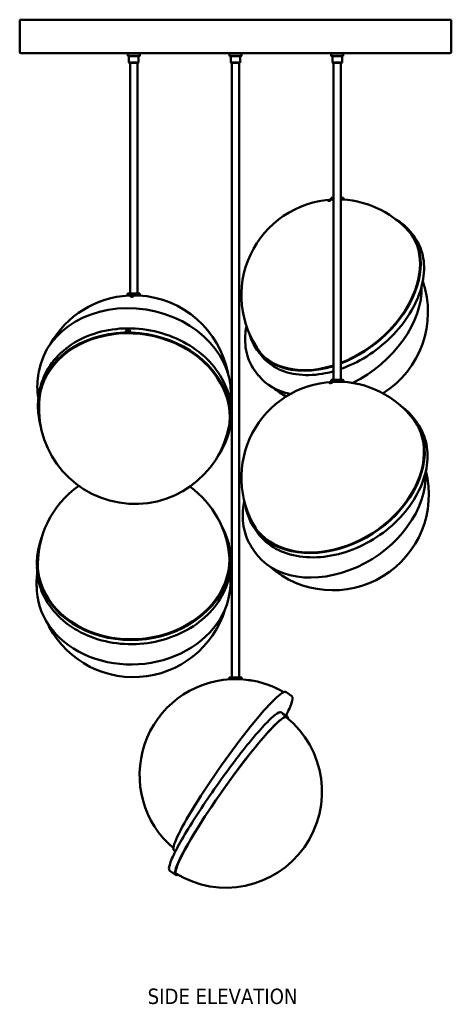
# Model space of a CAD drawing. Header units: millimetres. Extents: x 114 to 2083, y 143 to 2069.
# Tile 2 of 2: x 1633 to 2083, y 153 to 1179. Entities that reach past the tile are written whole.
import ezdxf

# ---------------------------------------------------------------- set-up
doc = ezdxf.new("R2010")
doc.units = ezdxf.units.MM
doc.layers.add('Symbol (ANSI)', color=7, linetype='Continuous', lineweight=25)
doc.layers.add('Visible (ANSI)', color=7, linetype='Continuous', lineweight=50)
doc.styles.add('Note Text (ANSI)', font='tahoma.ttf')

msp = doc.modelspace()

# ---------------------------------------------------------------- linework, layer by layer
at = {"layer": 'Visible (ANSI)'}
for p, q in [((2083.4, 1179.1), (1633.4, 1179.1)), ((1633.4, 1145.6), (1633.4, 1179.1)), ((2083.4, 1145.6), (2083.4, 1179.1)), ((2081.9, 1144.1), (1634.9, 1144.1)), ((1746, 1144.1), (1746, 1141.4)), ((1746, 1141.4), (1758.7, 1141.4)), ((1746.3, 1141.1), (1746, 1141.4)), ((1758.4, 1141.1), (1746.3, 1141.1)), ((1747.3, 1141.1), (1747.3, 1134.4)), ((1757.3, 1141.1), (1757.3, 1134.4)), ((1758.4, 1141.1), (1758.7, 1141.4)), ((1758.7, 1144.1), (1758.7, 1141.4)), ((1852, 1144.1), (1852, 1141.4)), ((1852, 1141.4), (1864.7, 1141.4)), ((1852.3, 1141.1), (1852, 1141.4)), ((1864.4, 1141.1), (1852.3, 1141.1)), ((1853.4, 1141.1), (1853.4, 1134.4)), ((1863.4, 1141.1), (1863.4, 1134.4)), ((1864.4, 1141.1), (1864.7, 1141.4)), ((1864.7, 1144.1), (1864.7, 1141.4)), ((1958.1, 1144.1), (1958.1, 1141.4)), ((1958.1, 1141.4), (1970.8, 1141.4)), ((1958.4, 1141.1), (1958.1, 1141.4)), ((1970.5, 1141.1), (1958.4, 1141.1)), ((1959.5, 1141.1), (1959.5, 1134.4)), ((1969.5, 1141.1), (1969.5, 1134.4)), ((1970.5, 1141.1), (1970.8, 1141.4)), ((1970.8, 1144.1), (1970.8, 1141.4)), ((1747.3, 1134.4), (1757.3, 1134.4)), ((1747.6, 1134.1), (1747.3, 1134.4)), ((1757, 1134.1), (1747.6, 1134.1)), ((1748.6, 1134.1), (1748.6, 893.6)), ((1756.1, 1134.1), (1756.1, 893.6)), ((1757, 1134.1), (1757.3, 1134.4)), ((1853.4, 1134.4), (1863.4, 1134.4)), ((1853.7, 1134.1), (1853.4, 1134.4)), ((1863.1, 1134.1), (1853.7, 1134.1)), ((1854.6, 1134.1), (1854.6, 493.6)), ((1862.1, 1134.1), (1862.1, 493.6)), ((1863.1, 1134.1), (1863.4, 1134.4)), ((1959.5, 1134.4), (1969.5, 1134.4)), ((1959.8, 1134.1), (1959.5, 1134.4)), ((1969.2, 1134.1), (1959.8, 1134.1)), ((1960.7, 1134.1), (1960.7, 803.6)), ((1968.2, 1134.1), (1968.2, 803.6)), ((1969.2, 1134.1), (1969.5, 1134.4)), ((1958.2, 993.6), (1958, 993.4)), ((1960.7, 993.4), (1958, 993.4)), ((1958, 991.9), (1958, 993.4)), ((1958, 991.9), (1960.7, 991.9)), ((1958.2, 991.6), (1958, 991.9)), ((1958.2, 993.6), (1960.7, 993.6)), ((1960.7, 991.6), (1958.2, 991.6)), ((1968.2, 993.6), (1970.7, 993.6)), ((1971, 993.4), (1968.2, 993.4)), ((1968.2, 991.9), (1971, 991.9)), ((1970.7, 991.6), (1968.2, 991.6)), ((1970.7, 993.6), (1971, 993.4)), ((1970.7, 991.6), (1971, 991.9)), ((1971, 991.9), (1971, 993.4)), ((2040.9, 958), (2044.2, 953.7)), ((1746.1, 893.6), (1745.8, 893.4)), ((1758.8, 893.4), (1745.8, 893.4)), ((1745.8, 891.9), (1745.8, 893.4)), ((1746.1, 893.6), (1758.6, 893.6)), ((1758.6, 893.6), (1758.8, 893.4)), ((1758.8, 891.9), (1758.8, 893.4)), ((1745.8, 891.9), (1758.8, 891.9)), ((1746.1, 891.6), (1745.8, 891.9)), ((1758.6, 891.6), (1746.1, 891.6)), ((1758.6, 891.6), (1758.8, 891.9)), ((1744.7, 854.6), (1744.7, 854)), ((1881.7, 833.7), (1885, 829.4)), ((1653.4, 812.5), (1652.7, 808.2)), ((1882.5, 808.1), (1879.2, 812.4)), ((1958.2, 803.6), (1958, 803.4)), ((1971, 803.4), (1958, 803.4)), ((1958, 801.9), (1958, 803.4)), ((1958, 801.9), (1971, 801.9)), ((1958.2, 801.6), (1958, 801.9)), ((1958.2, 803.6), (1970.7, 803.6)), ((1970.7, 801.6), (1958.2, 801.6)), ((1970.7, 803.6), (1971, 803.4)), ((1970.7, 801.6), (1971, 801.9)), ((1971, 801.9), (1971, 803.4)), ((1653.2, 786.9), (1653.9, 791.2)), ((2046.9, 760.4), (2049.6, 756.1)), ((1852.4, 753.6), (1853.1, 757.9)), ((1876.8, 651.3), (1879.6, 647)), ((1877.5, 625.8), (1874.8, 630.1)), ((1852.9, 621.7), (1853.1, 617.4)), ((1651.3, 609), (1651.5, 604.7)), ((1852.9, 596.2), (1852.7, 600.5)), ((1651.3, 583.4), (1651.1, 587.7)), ((1852.1, 493.6), (1851.9, 493.4)), ((1864.9, 493.4), (1851.9, 493.4)), ((1851.9, 491.9), (1851.9, 493.4)), ((1852.1, 493.6), (1864.6, 493.6)), ((1864.6, 493.6), (1864.9, 493.4)), ((1864.9, 491.9), (1864.9, 493.4)), ((1851.9, 491.9), (1864.9, 491.9)), ((1852.1, 491.6), (1851.9, 491.9)), ((1864.6, 491.6), (1852.1, 491.6)), ((1864.6, 491.6), (1864.9, 491.9)), ((1910.9, 478.4), (1917, 474)), ((1912.5, 452.8), (1906.4, 457.1)), ((1794.4, 313.3), (1795.8, 312.3)), ((1796, 287.8), (1789.9, 292.1))]:
    msp.add_line(p, q, dxfattribs=at)
for centre, radius, start, end in [((1634.9, 1145.6), 1.5, 180, 270), ((2081.9, 1145.6), 1.5, 270, 0), ((1964.5, 891.8), 100, 93.0094, 216.9171), ((1964.5, 891.8), 100, 39.0332, 86.9906), ((1959, 874.4), 100, 302.118, 18.8148), ((1752.3, 791.8), 100, 93.0094, 150.3979), ((1752.3, 791.8), 100, 10.628, 86.9906), ((1964.5, 701.8), 100, 93.0094, 211.8589), ((1964.5, 701.8), 100, 33.4693, 86.9906), ((1753.5, 774.4), 100, 170.7821, 350.2438), ((1959, 874.4), 100, 232.2786, 241.5088), ((1960, 684.4), 100, 228.5995, 14.2543), ((1752.3, 611.3), 100, 124.9578, 183.3794), ((1752.3, 611.3), 100, 3.8433, 54.2203), ((1751.9, 593.9), 100, 204.0567, 343.166), ((1858.4, 391.8), 100, 93.0094, 229.6989), ((1858.4, 391.8), 100, 59.8413, 86.9906), ((1848.5, 374.4), 100, 238.3486, 51.1916)]:
    msp.add_arc(centre, radius, start, end, dxfattribs=at)
for centre, major_axis, ratio, start_param, end_param in [((1961.3, 895.8), (79.6, 62.1), 0.685967, 4.297577, 6.56909), ((1961.3, 895.8), (78.9, 61.6), 0.685967, 4.298269, 6.466287), ((1964.5, 891.8), (78.9, 61.6), 0.685967, 0.037628, 0.061454), ((1962.2, 870.3), (79.6, 62.1), 0.685967, 4.42814, 5.817571), ((1753, 795.8), (99.6, -16.6), 0.813525, 0.026935, 3.141593), ((1752.8, 770.3), (-99.6, 16.6), 0.813525, 2.764413, 6.660365), ((1752.8, 770.3), (-98.7, 16.5), 0.813525, 2.895739, 6.529039), ((1961.3, 895.8), (-79.6, -62.1), 0.685967, 5.997281, 7.356048), ((1961.3, 895.8), (-78.9, -61.6), 0.685967, 6.100083, 7.355991), ((1964.5, 891.8), (-78.9, -61.6), 0.685967, 6.221731, 6.245558), ((1962.2, 870.3), (-79.6, -62.1), 0.685967, 0, 0.535943), ((1753.5, 774.4), (-98.7, 16.5), 0.813525, 0.025354, 0.076921), ((1961.8, 705.8), (85, 54.5), 0.731977, 2.830668, 6.59411), ((1961.8, 705.8), (84.3, 54), 0.731977, 2.941006, 6.483772), ((1964.5, 701.8), (84.3, 54), 0.731977, 0.033017, 0.065636), ((1753.5, 774.4), (98.7, -16.5), 0.813525, 6.206264, 6.257832), ((1962.6, 680.3), (-85, -54.5), 0.731977, 0, 2.749082), ((1752.1, 615.3), (100.8, 6.4), 0.818352, 2.759076, 6.665702), ((1964.5, 701.8), (-84.3, -54), 0.731977, 6.217549, 6.250169), ((1752.1, 615.3), (99.9, 6.3), 0.818352, 2.892149, 6.532629), ((1752.3, 611.3), (99.9, 6.3), 0.818352, 0.024909, 0.077835), ((1752.3, 611.3), (-99.9, -6.3), 0.818352, 6.205351, 6.258276), ((1752.1, 589.8), (-100.8, -6.4), 0.818352, 0, 3.141593), ((1852.6, 395.8), (58.3, 82.5), 0.106528, 0, 3.141593), ((1854.2, 370.3), (-58.3, -82.5), 0.106528, 2.97541, 6.449368), ((1854.2, 370.3), (-57.7, -81.8), 0.106528, 3.049551, 6.375227)]:
    msp.add_ellipse(centre, major_axis=major_axis, ratio=ratio, start_param=start_param, end_param=end_param, dxfattribs=at)
for points, knots in [([(1957.1, 990.9), (1957.2, 990.9), (1957.4, 990.9), (1957.6, 990.8), (1957.7, 990.8), (1957.8, 990.8), (1957.8, 990.7), (1957.7, 990.7), (1957.6, 990.7), (1957.4, 990.6), (1957.3, 990.6), (1956.9, 990.5), (1956.7, 990.5), (1956.4, 990.5), (1956.2, 990.4), (1955.8, 990.4), (1955.6, 990.4), (1955.3, 990.4), (1955.1, 990.4), (1954.9, 990.4), (1954.8, 990.5), (1954.7, 990.5), (1954.7, 990.5), (1954.8, 990.6), (1954.9, 990.6), (1955.1, 990.7), (1955.2, 990.7), (1955.6, 990.7), (1955.8, 990.8), (1956.1, 990.8), (1956.3, 990.8), (1956.7, 990.9), (1956.9, 990.9), (1957.1, 990.9)], [0, 0, 0, 0, 0.0564695, 0.0564695, 0.1129389, 0.1129389, 0.1701219, 0.1701219, 0.2273049, 0.2273049, 0.2844902, 0.2844902, 0.3416755, 0.3416755, 0.3981452, 0.3981452, 0.4546149, 0.4546149, 0.5110846, 0.5110846, 0.5675543, 0.5675543, 0.6247396, 0.6247396, 0.6819249, 0.6819249, 0.7391079, 0.7391079, 0.7962909, 0.7962909, 0.8527604, 0.8527604, 0.9092298, 0.9092298, 0.9092298, 0.9092298]), ([(2044.2, 953.7), (2048.8, 947.9), (2052, 941), (2055.3, 925.8), (2055.4, 917.4), (2052.6, 900.2), (2049.7, 891.2), (2041, 873.7), (2035.3, 865.1), (2021.6, 849), (2013.7, 841.6), (1996.5, 828.6), (1987.2, 823.1), (1974.5, 817.5), (1971.4, 816.2), (1968.2, 815.1)], [5.433357, 5.433357, 5.433357, 5.433357, 5.751589, 5.751589, 6.070773, 6.070773, 6.39105, 6.39105, 6.711638, 6.711638, 7.03223, 7.03223, 7.352807, 7.352807, 7.457873, 7.457873, 7.457873, 7.457873]), ([(1750.4, 890.4), (1750.2, 890.4), (1750, 890.4), (1749.7, 890.4), (1749.5, 890.5), (1749.3, 890.5), (1749.2, 890.5), (1749.1, 890.6), (1749.1, 890.6), (1749.1, 890.7), (1749.2, 890.7), (1749.4, 890.7), (1749.5, 890.8), (1749.8, 890.8), (1750, 890.8), (1750.3, 890.9), (1750.6, 890.9), (1750.9, 890.9), (1751.1, 890.9), (1751.5, 890.8), (1751.6, 890.8), (1751.9, 890.8), (1752, 890.7), (1752.1, 890.7), (1752.1, 890.7), (1752, 890.6), (1752, 890.6), (1751.8, 890.5), (1751.6, 890.5), (1751.3, 890.5), (1751.2, 890.4), (1750.8, 890.4), (1750.6, 890.4), (1750.4, 890.4)], [0, 0, 0, 0, 0.0564697, 0.0564697, 0.1129394, 0.1129394, 0.1701247, 0.1701247, 0.22731, 0.22731, 0.284493, 0.284493, 0.341676, 0.341676, 0.3981454, 0.3981454, 0.4546149, 0.4546149, 0.5110844, 0.5110844, 0.5675538, 0.5675538, 0.6247368, 0.6247368, 0.6819198, 0.6819198, 0.7391051, 0.7391051, 0.7962904, 0.7962904, 0.8527601, 0.8527601, 0.9092298, 0.9092298, 0.9092298, 0.9092298]), ([(1653.9, 791.2), (1655.4, 799.9), (1658.5, 808.2), (1667.9, 823.5), (1674.2, 830.5), (1689.2, 842.2), (1697.9, 847.1), (1717, 854.1), (1727.3, 856.3), (1748.5, 857.9), (1759.3, 857.2), (1780.5, 853.2), (1790.8, 849.8), (1809.8, 840.5), (1818.5, 834.7), (1833.4, 821.2), (1839.6, 813.5), (1848.8, 797), (1851.9, 788.3), (1854.4, 772.3), (1854.3, 765), (1853.1, 757.9)], [0.202597, 0.202597, 0.202597, 0.202597, 0.521791, 0.521791, 0.841286, 0.841286, 1.16129, 1.16129, 1.481598, 1.481598, 1.802014, 1.802014, 2.12245, 2.12245, 2.442855, 2.442855, 2.763126, 2.763126, 3.083049, 3.083049, 3.344189, 3.344189, 3.344189, 3.344189]), ([(1748.3, 854.8), (1748.3, 854.6), (1748.2, 854.5), (1748, 854.2), (1747.8, 854.1), (1747.4, 853.9), (1747.2, 853.8), (1746.7, 853.7), (1746.4, 853.7), (1745.9, 853.7), (1745.6, 853.7), (1745.2, 853.8), (1744.9, 853.9), (1744.6, 854.1), (1744.5, 854.2), (1744.3, 854.5), (1744.3, 854.6), (1744.4, 854.9), (1744.4, 855.1), (1744.7, 855.4), (1744.9, 855.5), (1745.3, 855.7), (1745.5, 855.8), (1746, 855.9), (1746.3, 855.9), (1746.8, 855.9), (1747, 855.9), (1747.5, 855.8), (1747.7, 855.7), (1748, 855.5), (1748.2, 855.4), (1748.3, 855.1), (1748.3, 854.9), (1748.3, 854.8)], [0, 0, 0, 0, 0.075339, 0.075339, 0.150679, 0.150679, 0.226018, 0.226018, 0.301358, 0.301358, 0.376697, 0.376697, 0.452037, 0.452037, 0.527376, 0.527376, 0.602716, 0.602716, 0.678055, 0.678055, 0.753395, 0.753395, 0.828734, 0.828734, 0.904073, 0.904073, 0.979413, 0.979413, 1.054752, 1.054752, 1.130092, 1.130092, 1.205431, 1.205431, 1.205431, 1.205431]), ([(1748.2, 854.6), (1748.2, 854.7), (1748.1, 854.8), (1747.8, 855), (1747.6, 855.1), (1747.1, 855.2), (1746.8, 855.2), (1746.3, 855.2), (1746.1, 855.2), (1745.5, 855.1), (1745.3, 855), (1744.9, 854.8), (1744.8, 854.6), (1744.6, 854.4), (1744.5, 854.3), (1744.5, 854.3)], [0.0903268, 0.0903268, 0.0903268, 0.0903268, 0.150679, 0.150679, 0.2260185, 0.2260185, 0.301358, 0.301358, 0.3766974, 0.3766974, 0.4520369, 0.4520369, 0.5273764, 0.5273764, 0.5658737, 0.5658737, 0.5658737, 0.5658737]), ([(1869.8, 859.5), (1869.4, 857.3), (1869, 855), (1867.9, 844.2), (1868.6, 836.1), (1872.7, 822.7), (1875.5, 817.2), (1879.2, 812.4)], [3.3267839, 3.3267839, 3.3267839, 3.3267839, 3.4104432, 3.4104432, 3.7305927, 3.7305927, 3.9914205, 3.9914205, 3.9914205, 3.9914205]), ([(1960.7, 812.7), (1956.7, 811.6), (1952.8, 810.7), (1939.3, 808.5), (1930.1, 808.3), (1913.1, 810.8), (1905.4, 813.4), (1893.4, 820.6), (1888.7, 824.6), (1885, 829.4)], [7.541013, 7.541013, 7.541013, 7.541013, 7.673404, 7.673404, 7.993973, 7.993973, 8.314122, 8.314122, 8.57495, 8.57495, 8.57495, 8.57495]), ([(1958.4, 800.9), (1958.6, 800.9), (1958.7, 800.9), (1959, 800.8), (1959.1, 800.8), (1959.2, 800.8), (1959.2, 800.7), (1959.2, 800.7), (1959.1, 800.7), (1959, 800.6), (1958.8, 800.6), (1958.5, 800.5), (1958.4, 800.5), (1958, 800.5), (1957.8, 800.4), (1957.4, 800.4), (1957.2, 800.4), (1956.9, 800.4), (1956.7, 800.4), (1956.5, 800.4), (1956.4, 800.5), (1956.2, 800.5), (1956.2, 800.5), (1956.2, 800.6), (1956.3, 800.6), (1956.5, 800.7), (1956.6, 800.7), (1956.9, 800.7), (1957.1, 800.8), (1957.4, 800.8), (1957.6, 800.8), (1958, 800.9), (1958.2, 800.9), (1958.4, 800.9)], [0, 0, 0, 0, 0.0564695, 0.0564695, 0.1129389, 0.1129389, 0.1701219, 0.1701219, 0.2273049, 0.2273049, 0.2844902, 0.2844902, 0.3416755, 0.3416755, 0.3981452, 0.3981452, 0.4546149, 0.4546149, 0.5110846, 0.5110846, 0.5675543, 0.5675543, 0.6247396, 0.6247396, 0.6819249, 0.6819249, 0.7391079, 0.7391079, 0.7962909, 0.7962909, 0.8527604, 0.8527604, 0.9092298, 0.9092298, 0.9092298, 0.9092298]), ([(2049.6, 756.1), (2053.9, 749.4), (2056.7, 741.8), (2059.1, 725.6), (2058.7, 716.9), (2054.7, 699.3), (2051.1, 690.4), (2041.2, 673.2), (2034.8, 665), (2019.9, 650), (2011.3, 643.3), (1993, 632.1), (1983.1, 627.5), (1963.2, 621.1), (1953, 619.3), (1933.5, 618.4), (1924.1, 619.4), (1907, 624.1), (1899.3, 627.8), (1887.5, 636.8), (1883.1, 641.6), (1879.6, 647)], [5.563873, 5.563873, 5.563873, 5.563873, 5.882509, 5.882509, 6.201792, 6.201792, 6.52194, 6.52194, 6.842426, 6.842426, 7.162966, 7.162966, 7.483505, 7.483505, 7.804044, 7.804044, 8.1245, 8.1245, 8.444532, 8.444532, 8.705465, 8.705465, 8.705465, 8.705465]), ([(1867.5, 677.2), (1867.3, 675.9), (1867, 674.6), (1865.4, 664.6), (1865.6, 656), (1868.8, 641.6), (1871.3, 635.5), (1874.8, 630.1)], [3.2333231, 3.2333231, 3.2333231, 3.2333231, 3.2799396, 3.2799396, 3.5999723, 3.5999723, 3.8609052, 3.8609052, 3.8609052, 3.8609052]), ([(1853.1, 617.4), (1853.7, 608.6), (1852.5, 599.7), (1846.8, 582.6), (1842.3, 574.3), (1830.4, 559.4), (1823, 552.7), (1806, 541.5), (1796.4, 537), (1776.2, 530.6), (1765.4, 528.7), (1743.9, 527.9), (1733.1, 528.9), (1712.5, 533.6), (1702.7, 537.4), (1685.1, 547.3), (1677.3, 553.4), (1664.6, 567.4), (1659.6, 575.2), (1653.6, 590.4), (1652, 597.5), (1651.5, 604.7)], [6.206215, 6.206215, 6.206215, 6.206215, 6.525437, 6.525437, 6.844945, 6.844945, 7.164944, 7.164944, 7.485242, 7.485242, 7.805649, 7.805649, 8.126077, 8.126077, 8.446474, 8.446474, 8.766735, 8.766735, 9.086654, 9.086654, 9.347807, 9.347807, 9.347807, 9.347807]), ([(1874.7, 490.4), (1874.7, 490.4), (1874.7, 490.4), (1874.5, 490.4), (1874.3, 490.5), (1874, 490.5), (1873.8, 490.5), (1873.5, 490.6), (1873.2, 490.6), (1872.9, 490.7), (1872.7, 490.7), (1872.3, 490.7), (1872.2, 490.8), (1872, 490.8), (1871.9, 490.8), (1871.8, 490.9), (1871.7, 490.9), (1871.8, 490.9), (1871.9, 490.9), (1872.1, 490.8), (1872.2, 490.8), (1872.5, 490.8), (1872.7, 490.7), (1873.1, 490.7), (1873.3, 490.7), (1873.6, 490.6), (1873.8, 490.6), (1874.2, 490.5), (1874.3, 490.5), (1874.6, 490.5), (1874.7, 490.4), (1874.8, 490.4), (1874.8, 490.4), (1874.7, 490.4)], [0, 0, 0, 0, 0.0564697, 0.0564697, 0.1129394, 0.1129394, 0.1701247, 0.1701247, 0.22731, 0.22731, 0.284493, 0.284493, 0.341676, 0.341676, 0.3981454, 0.3981454, 0.4546149, 0.4546149, 0.5110844, 0.5110844, 0.5675538, 0.5675538, 0.6247368, 0.6247368, 0.6819198, 0.6819198, 0.7391051, 0.7391051, 0.7962904, 0.7962904, 0.8527601, 0.8527601, 0.9092298, 0.9092298, 0.9092298, 0.9092298]), ([(1911.1, 453.8), (1913.8, 459.1), (1915.7, 463.5), (1918, 470.5), (1918.4, 472.9), (1917.1, 474), (1917, 474), (1917, 474)], [4.0035575, 4.0035575, 4.0035575, 4.0035575, 4.3004468, 4.3004468, 4.6272097, 4.6272097, 4.6372997, 4.6372997, 4.6372997, 4.6372997]), ([(1789.9, 292.1), (1788.9, 292.8), (1788.9, 294.1), (1789.7, 298.8), (1791.3, 303.1), (1796.5, 313.8), (1799.9, 320.2), (1808.3, 334.6), (1813.3, 342.7), (1824.1, 359.5), (1830.1, 368.3), (1842.4, 385.9), (1848.7, 394.6), (1861.1, 411.2), (1867.2, 419), (1878.5, 432.8), (1883.8, 438.8), (1892.9, 448.5), (1896.7, 452.2), (1902.7, 456.9), (1904.8, 458), (1906.3, 457.1), (1906.4, 457.1), (1906.4, 457.1)], [4.787478, 4.787478, 4.787478, 4.787478, 5.011292, 5.011292, 5.347865, 5.347865, 5.66962, 5.66962, 5.990118, 5.990118, 6.310349, 6.310349, 6.630518, 6.630518, 6.950718, 6.950718, 7.271096, 7.271096, 7.592218, 7.592218, 7.918981, 7.918981, 7.929071, 7.929071, 7.929071, 7.929071]), ([(1909.4, 454.8), (1909.6, 454.6), (1909.8, 454.5), (1910.2, 454.2), (1910.4, 454.1), (1910.6, 453.9), (1910.7, 453.8), (1910.8, 453.7), (1910.8, 453.7), (1910.8, 453.7), (1910.7, 453.7), (1910.4, 453.8), (1910.3, 453.9), (1910, 454.1), (1909.7, 454.2), (1909.3, 454.5), (1909.1, 454.6), (1908.7, 454.9), (1908.5, 455.1), (1908.1, 455.4), (1907.9, 455.5), (1907.7, 455.7), (1907.6, 455.8), (1907.5, 455.9), (1907.5, 455.9), (1907.6, 455.9), (1907.6, 455.9), (1907.9, 455.8), (1908, 455.7), (1908.4, 455.5), (1908.6, 455.4), (1909, 455.1), (1909.2, 454.9), (1909.4, 454.8)], [0, 0, 0, 0, 0.075339, 0.075339, 0.150679, 0.150679, 0.226018, 0.226018, 0.301358, 0.301358, 0.376697, 0.376697, 0.452037, 0.452037, 0.527376, 0.527376, 0.602716, 0.602716, 0.678055, 0.678055, 0.753395, 0.753395, 0.828734, 0.828734, 0.904073, 0.904073, 0.979413, 0.979413, 1.054752, 1.054752, 1.130092, 1.130092, 1.205431, 1.205431, 1.205431, 1.205431])]:
    msp.add_open_spline(points, degree=3, knots=knots, dxfattribs=at)
for points in [[(1652.7, 808.2), (1651.4, 800.5), (1651.4, 792.6), (1652.9, 784.7)], [(1651.7, 602.4), (1651, 597.5), (1650.8, 592.6), (1651.1, 587.7)], [(1852.7, 600.5), (1852.6, 601.2), (1852.6, 602), (1852.5, 602.8)]]:
    msp.add_open_spline(points, degree=3, dxfattribs=at)

# ---------------------------------------------------------------- texts
at = {"layer": 'Symbol (ANSI)', "insert": (1844.9, 169.2), "char_height": 16, "width": 459.409, "attachment_point": 2, "style": 'Note Text (ANSI)'}
msp.add_mtext('\\fTahoma|b0|i0;\\H16.0000;SIDE ELEVATION', dxfattribs=at)

doc.saveas('drawing.dxf')
